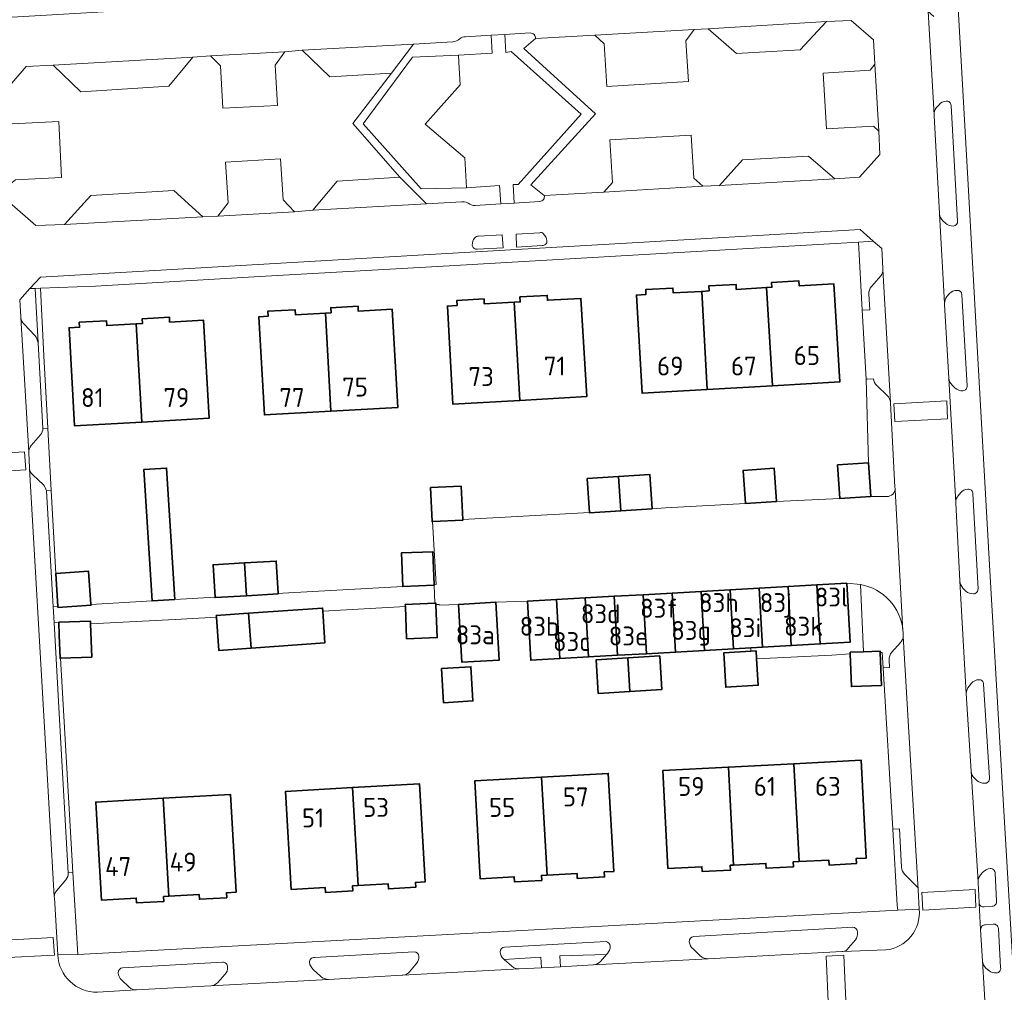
# Model space of a CAD drawing. Header units: metres. Extents: x 245598 to 248629, y 478632 to 481821.
# Tile 23 of 122: x 247076 to 247170, y 479353 to 479446. Entities that reach past the tile are written whole.
import ezdxf
from ezdxf.enums import TextEntityAlignment as Align

# ---------------------------------------------------------------- set-up
doc = ezdxf.new("R2010")
doc.units = ezdxf.units.M
for name, color, linetype, lineweight in [('B-XX-GR-GROENVOORZIENING-GV', 80, 'Continuous', 18), ('B-XX-IE-TERREINAFSCHEIDING_KUNSTMATIG_HEKWERK-G', 20, 'IE-TERREINAFSCHEIDING-KUNSTMATIG', 18), ('B-XX-IE-TERREINAFSCHEIDING_KUNSTMATIG_MUUR-G', 90, 'IE-TERREINAFSCHEIDING-KUNSTMATIG-DICHT', 18), ('B-XX-OG-BEBOUWING-GV', 7, 'Continuous', 35), ('B-XX-OG-BEBOUWING-T18', 10, 'Continuous', 18), ('B-XX-OG-TERREIN_ERF-GV', 7, 'Continuous', 18), ('B-XX-VH-VERHARDING_OPEN-GV', 252, 'Continuous', 18)]:
    doc.layers.add(name, color=color, linetype=linetype, lineweight=lineweight)
doc.styles.add('NLCS-ISO-M-T18', font='NLCS-ISO.ttf', dxfattribs={"height": 1.8})
doc.linetypes.add('IE-TERREINAFSCHEIDING-KUNSTMATIG', pattern='A,4,[82,NLCS.SHX,S=0.75,R=90,X=0,Y=0],4,-2', length=10)
doc.linetypes.add('IE-TERREINAFSCHEIDING-KUNSTMATIG-DICHT', pattern='A,8,-1,[82,NLCS.SHX,S=0.75,R=90,X=0,Y=0],-1', length=10)

msp = doc.modelspace()

# ---------------------------------------------------------------- linework, layer by layer
at = {"layer": 'B-XX-GR-GROENVOORZIENING-GV'}
msp.add_lwpolyline([(247125.17, 479444.158), (247124.063, 479443.23), (247130.881, 479437.008), (247124.745, 479430.233), (247126.014, 479429.223), (247131.684, 479429.561), (247132.499, 479430.45), (247132.26, 479434.518), (247139.976, 479434.97), (247140.243, 479430.868), (247141.111, 479430.111), (247142.686, 479430.186), (247144.862, 479432.615), (247151.148, 479432.984), (247153.661, 479430.82), (247156.022, 479430.963), (247157.959, 479433.128), (247157.845, 479435.365), (247157.352, 479435.823), (247152.868, 479435.579), (247152.55, 479440.874), (247157.034, 479441.147), (247157.461, 479441.73), (247157.326, 479444.048), (247155.218, 479445.896), (247152.873, 479445.773), (247150.353, 479443.075), (247144.295, 479442.732), (247141.602, 479445.095), (247140.277, 479445.028), (247139.474, 479443.944), (247139.726, 479440.075), (247131.968, 479439.611), (247131.715, 479443.668), (247130.829, 479444.5)], close=True, dxfattribs=at)
for points in [[(247119.416, 479428.284), (247121.865, 479428.433), (247121.747, 479430.165), (247118.591, 479429.972), (247114.291, 479429.85), (247108.766, 479436.039), (247113.453, 479442.404), (247117.844, 479442.574), (247121.041, 479442.784), (247120.95, 479444.471), (247118.488, 479444.328)], [(247124.669, 479444.693), (247122.241, 479444.554), (247122.348, 479442.848), (247122.869, 479442.917), (247129.513, 479436.983), (247123.527, 479430.278), (247123.048, 479430.261), (247123.145, 479428.506), (247125.597, 479428.653)], [(247117.3, 479443.844), (247113.566, 479443.622), (247111.466, 479440.862), (247107.786, 479436.082), (247112.263, 479430.957), (247114.793, 479428.426), (247118.174, 479428.625)], [(247126.014, 479429.223), (247124.745, 479430.233), (247130.881, 479437.008), (247124.063, 479443.23), (247125.17, 479444.158)], [(247075.123, 479428.574), (247077.631, 479426.361), (247080.347, 479426.471), (247082.846, 479429.239), (247090.764, 479429.708), (247093.502, 479427.189), (247094.953, 479427.256), (247095.916, 479428.52), (247095.678, 479432.412), (247100.919, 479432.722), (247101.147, 479428.826), (247102.229, 479427.678), (247103.996, 479427.836), (247106.307, 479430.606), (247112.263, 479430.957), (247107.786, 479436.082), (247111.466, 479440.862), (247105.604, 479440.513), (247102.978, 479443.059), (247101.312, 479442.911), (247100.411, 479441.644), (247100.614, 479437.801), (247095.411, 479437.529), (247095.189, 479441.56), (247094.246, 479442.522), (247092.554, 479442.395), (247090.286, 479439.641), (247081.898, 479439.1), (247079.274, 479441.616), (247076.698, 479441.49), (247074.541, 479439.011)], [(247163.577, 479437.871), (247163.309, 479437.565)], [(247165.347, 479426.789), (247164.725, 479437.804)], [(247075.368, 479436.033), (247079.8, 479436.266), (247080.079, 479430.938), (247075.678, 479430.72)], [(247163.1, 479436.909), (247163.106, 479436.812), (247163.628, 479427.525)], [(247163.628, 479427.525), (247163.63, 479427.487)], [(247163.954, 479426.82), (247164.204, 479426.586)], [(247119.655, 479424.116), (247122.102, 479424.237), (247122.015, 479425.487), (247119.751, 479425.367)], [(247125.572, 479425.674), (247123.32, 479425.558), (247123.378, 479424.309), (247125.82, 479424.458)], [(247157.305, 479424.868), (247155.918, 479424.789), (247156.272, 479418.311), (247156.979, 479418.353), (247156.895, 479419.846)], [(247158.234, 479422.319), (247158.141, 479424.18), (247157.305, 479424.868)], [(247157.15, 479420.57), (247158.029, 479421.599)], [(247077.829, 479415.215), (247077.542, 479420.384), (247077.05, 479420.367), (247076.105, 479419.311), (247076.197, 479417.673), (247076.2, 479417.62)], [(247164.581, 479419.89), (247164.33, 479419.603)], [(247166.251, 479411.131), (247165.758, 479419.78)], [(247164.109, 479418.857), (247164.518, 479411.854)], [(247076.507, 479416.992), (247077.525, 479415.915)], [(247157.346, 479411.792), (247156.73, 479411.755), (247156.653, 479411.75), (247156.87, 479403.776), (247157.076, 479400.593), (247158.433, 479400.587)], [(247158.639, 479410.207), (247157.656, 479411.135)], [(247164.847, 479411.154), (247165.124, 479410.91)], [(247158.964, 479409.501), (247158.964, 479409.506), (247158.963, 479409.516)], [(247159.382, 479401.482), (247158.964, 479409.501)], [(247078.639, 479401.136), (247079.084, 479401.165), (247078.765, 479407.078), (247078.293, 479407.071)], [(247078.054, 479406.45), (247077.182, 479405.433)], [(247076.96, 479404.696), (247077.013, 479403.351), (247077.021, 479403.21)], [(247077.321, 479402.647), (247078.337, 479401.69)], [(247165.637, 479400.959), (247165.387, 479400.664)], [(247167.287, 479391.811), (247166.799, 479400.854)], [(247165.167, 479400), (247165.17, 479399.945)], [(247165.17, 479399.945), (247165.567, 479392.575), (247165.569, 479392.535)], [(247156.097, 479392.214), (247156.4, 479385.817), (247157.97, 479385.876), (247157.975, 479385.735), (247158.173, 479385.742), (247158.267, 479384.272), (247158.866, 479384.318), (247158.828, 479385.047)], [(247165.849, 479391.857), (247166.133, 479391.574)], [(247160.177, 479387.311), (247160.171, 479387.407)], [(247159.091, 479385.777), (247159.904, 479386.678)], [(247166.661, 479382.82), (247166.432, 479382.546)], [(247168.367, 479373.802), (247167.821, 479382.719)], [(247166.175, 479381.828), (247166.645, 479374.447)], [(247166.945, 479373.778), (247167.215, 479373.539)], [(247160.018, 479365.331), (247159.824, 479368.97), (247159.19, 479368.941), (247159.578, 479361.697), (247159.654, 479361.217)], [(247079.383, 479362.398), (247079.707, 479356.988), (247081.617, 479357.003), (247081.154, 479364.815)], [(247081.154, 479364.815), (247080.71, 479364.781)], [(247167.745, 479364.834), (247167.53, 479364.574)], [(247080.465, 479364.12), (247079.607, 479363.101)], [(247161.348, 479363.61), (247160.33, 479364.607)], [(247169.056, 479362.081), (247168.919, 479364.742)], [(247159.654, 479361.217), (247161.688, 479361.327), (247161.607, 479363.151)], [(247167.291, 479363.85), (247167.392, 479361.959)], [(247167.876, 479361.535), (247168.65, 479361.598)], [(247155.369, 479359.615), (247140.239, 479358.707)], [(247167.537, 479359.368), (247167.729, 479356.409)], [(247168.74, 479359.9), (247167.991, 479359.841)], [(247169.439, 479355.769), (247169.221, 479359.481)], [(247131.884, 479358.239), (247122.236, 479357.719)], [(247154.969, 479357.641), (247155.622, 479358.405)], [(247140.165, 479357.542), (247140.875, 479356.852)], [(247113.622, 479357.246), (247104.132, 479356.732)], [(247122.151, 479356.572), (247122.185, 479356.542), (247125.673, 479356.749), (247125.744, 479355.745), (247127.552, 479355.843)], [(247127.552, 479355.843), (247127.481, 479356.893), (247131.939, 479357.001), (247132.018, 479357.091)], [(247141.608, 479356.595), (247154.329, 479357.286), (247154.421, 479357.289)], [(247095.391, 479356.266), (247085.876, 479355.736)], [(247104.012, 479355.59), (247104.75, 479354.906)], [(247113.181, 479355.347), (247113.827, 479356.114)], [(247168.035, 479355.696), (247168.317, 479355.474)], [(247085.763, 479354.589), (247086.517, 479353.885)], [(247094.936, 479354.352), (247095.617, 479355.1)], [(247105.469, 479354.631), (247112.493, 479355.023), (247112.561, 479355.027)], [(247087.162, 479353.647), (247087.215, 479353.65), (247094.274, 479354.019)]]:
    msp.add_lwpolyline(points, dxfattribs=at)
for points in [[(247125.17, 479444.158, 0.46315), (247124.669, 479444.693)], [(247117.992, 479444.154, -0.147564), (247117.3, 479443.844)], [(247118.488, 479444.328, 0.193752), (247117.992, 479444.154)], [(247164.258, 479438.217, 0.199692), (247163.577, 479437.871)], [(247164.725, 479437.804, 0.42027), (247164.258, 479438.217)], [(247163.309, 479437.565, 0.161186), (247163.1, 479436.909)], [(247118.174, 479428.625, -0.196444), (247118.922, 479428.4)], [(247125.597, 479428.653, 0.445699), (247126.014, 479429.223)], [(247118.922, 479428.4, 0.136767), (247119.416, 479428.284)], [(247163.63, 479427.487, 0.191145), (247163.954, 479426.82)], [(247164.929, 479426.315, 0.41208), (247165.347, 479426.789)], [(247164.204, 479426.586, 0.188871), (247164.929, 479426.315)], [(247119.396, 479425.211, 0.188544), (247119.16, 479424.51)], [(247119.751, 479425.367, 0.206316), (247119.396, 479425.211)], [(247125.901, 479425.608, 0.329054), (247125.572, 479425.674)], [(247125.82, 479424.458, 0.441295), (247126.267, 479424.913)], [(247126.267, 479424.913, 0.210026), (247125.901, 479425.608)], [(247119.16, 479424.51, 0.447329), (247119.655, 479424.116)], [(247158.029, 479421.599, 0.168656), (247158.242, 479422.184)], [(247158.242, 479422.184, 0.030851), (247158.234, 479422.319)], [(247156.895, 479419.846, -0.189117), (247157.15, 479420.57)], [(247165.282, 479420.204, 0.195366), (247164.581, 479419.89)], [(247165.758, 479419.78, 0.411416), (247165.282, 479420.204)], [(247164.33, 479419.603, 0.173673), (247164.103, 479418.968)], [(247164.103, 479418.968, 0.034503), (247164.109, 479418.857)], [(247076.2, 479417.62, 0.186764), (247076.507, 479416.992)], [(247077.525, 479415.915, -0.152772), (247077.829, 479415.215)], [(247157.656, 479411.135, -0.173052), (247157.346, 479411.792)], [(247164.518, 479411.854, 0.179128), (247164.847, 479411.154)], [(247165.124, 479410.91, 0.20165), (247165.854, 479410.645)], [(247165.854, 479410.645, 0.424825), (247166.251, 479411.131)], [(247158.963, 479409.516, 0.18942), (247158.639, 479410.207)], [(247078.293, 479407.071, -0.186667), (247078.054, 479406.45)], [(247077.182, 479405.433, 0.178006), (247076.954, 479404.805)], [(247076.954, 479404.805, 0.035106), (247076.96, 479404.696)], [(247077.021, 479403.21, 0.178705), (247077.321, 479402.647)], [(247078.337, 479401.69, -0.113585), (247078.639, 479401.136)], [(247159.396, 479401.232, 0.071339), (247159.382, 479401.482)], [(247158.433, 479400.587, 0.402731), (247159.396, 479401.232)], [(247165.387, 479400.664, 0.175428), (247165.167, 479400)], [(247166.328, 479401.286, 0.185542), (247165.637, 479400.959)], [(247166.799, 479400.854, 0.451099), (247166.328, 479401.286)], [(247160.148, 479387.819, 0.3353), (247156.097, 479392.214)], [(247165.569, 479392.535, 0.16002), (247165.849, 479391.857)], [(247166.133, 479391.574, 0.167825), (247166.857, 479391.326)], [(247166.857, 479391.326, 0.426915), (247167.287, 479391.811)], [(247159.904, 479386.678, 0.207612), (247160.177, 479387.311)], [(247160.171, 479387.407, 0.021239), (247160.148, 479387.819)], [(247158.828, 479385.047, -0.196783), (247159.091, 479385.777)], [(247167.356, 479383.154, 0.208125), (247166.661, 479382.82)], [(247167.821, 479382.719, 0.444198), (247167.356, 479383.154)], [(247166.432, 479382.546, 0.175355), (247166.175, 479381.828)], [(247166.645, 479374.447, 0.181409), (247166.945, 479373.778)], [(247167.215, 479373.539, 0.174476), (247167.887, 479373.295)], [(247167.887, 479373.295, 0.47701), (247168.367, 479373.802)], [(247160.33, 479364.607, -0.185537), (247160.018, 479365.331)], [(247168.446, 479365.185, 0.179692), (247167.745, 479364.834)], [(247168.919, 479364.742, 0.429966), (247168.446, 479365.185)], [(247080.71, 479364.781, -0.191416), (247080.465, 479364.12)], [(247167.53, 479364.574, 0.19187), (247167.287, 479363.916)], [(247167.287, 479363.916, 0.028391), (247167.291, 479363.85)], [(247079.607, 479363.101, 0.185935), (247079.377, 479362.511)], [(247161.607, 479363.151, 0.192358), (247161.348, 479363.61)], [(247079.377, 479362.511, 0.035769), (247079.383, 479362.398)], [(247168.65, 479361.598, 0.433632), (247169.056, 479362.081)], [(247167.392, 479361.959, 0.035567), (247167.396, 479361.894)], [(247167.396, 479361.894, 0.420419), (247167.876, 479361.535)], [(247155.826, 479359.14, 0.375482), (247155.369, 479359.615)], [(247167.991, 479359.841, 0.426336), (247167.537, 479359.368)], [(247169.221, 479359.481, 0.416047), (247168.74, 479359.9)], [(247132.282, 479357.798, 0.328212), (247131.884, 479358.239)], [(247140.239, 479358.707, 0.395857), (247139.811, 479358.215)], [(247155.622, 479358.405, 0.185474), (247155.826, 479359.14)], [(247122.236, 479357.719, 0.336122), (247121.802, 479357.258)], [(247132.018, 479357.091, 0.202395), (247132.282, 479357.798)], [(247139.811, 479358.215, 0.207632), (247140.165, 479357.542)], [(247154.421, 479357.289, 0.2393), (247154.969, 479357.641)], [(247104.132, 479356.732, 0.438482), (247103.675, 479356.256)], [(247114.068, 479356.823, 0.406091), (247113.622, 479357.246)], [(247113.827, 479356.114, 0.199333), (247114.068, 479356.823)], [(247121.802, 479357.258, 0.208058), (247122.151, 479356.572)], [(247140.875, 479356.852, 0.168603), (247141.608, 479356.595)], [(247167.729, 479356.409, 0.171434), (247168.035, 479355.696)], [(247085.876, 479355.736, 0.413588), (247085.454, 479355.272)], [(247095.864, 479355.817, 0.425052), (247095.391, 479356.266)], [(247095.617, 479355.1, 0.217646), (247095.864, 479355.817)], [(247103.675, 479356.256, 0.189353), (247104.012, 479355.59)], [(247168.317, 479355.474, 0.184023), (247169.052, 479355.252)], [(247169.052, 479355.252, 0.446887), (247169.439, 479355.769)], [(247085.454, 479355.272, 0.185693), (247085.763, 479354.589)], [(247104.75, 479354.906, 0.170485), (247105.469, 479354.631)], [(247112.561, 479355.027, 0.196067), (247113.181, 479355.347)], [(247086.517, 479353.885, 0.196326), (247087.162, 479353.647)], [(247094.274, 479354.019, 0.19794), (247094.936, 479354.352)]]:
    msp.add_lwpolyline(points, format="xyb", dxfattribs=at)
at = {"layer": 'B-XX-IE-TERREINAFSCHEIDING_KUNSTMATIG_HEKWERK-G'}
for points in [[(247078.765, 479407.078), (247078.393, 479413.983)], [(247079.084, 479401.165), (247078.765, 479407.078)], [(247079.51, 479393.257), (247079.084, 479401.165)]]:
    msp.add_lwpolyline(points, dxfattribs=at)
at = {"layer": 'B-XX-IE-TERREINAFSCHEIDING_KUNSTMATIG_MUUR-G'}
msp.add_lwpolyline([(247117.881, 479441.914), (247118.004, 479439.752), (247114.659, 479436.024), (247118.455, 479432.803), (247118.565, 479430.519)], dxfattribs=at)
at = {"layer": 'B-XX-OG-BEBOUWING-GV'}
for points in [[(247147.732, 479411.118), (247154.122, 479411.482), (247153.559, 479420.825), (247150.265, 479420.637), (247150.238, 479421.107), (247147.642, 479420.959), (247147.669, 479420.49), (247147.169, 479420.461)], [(247141.522, 479410.765), (247140.99, 479420.109), (247138.284, 479419.955), (247138.258, 479420.425), (247135.662, 479420.277), (247135.689, 479419.808), (247134.78, 479419.756), (247135.312, 479410.411)], [(247147.732, 479411.118), (247147.169, 479420.461), (247144.285, 479420.297), (247144.258, 479420.766), (247141.662, 479420.619), (247141.689, 479420.149), (247140.99, 479420.109), (247141.522, 479410.765)], [(247123.68, 479409.729), (247123.135, 479419.074), (247120.3, 479418.912), (247120.273, 479419.381), (247117.678, 479419.233), (247117.705, 479418.763), (247116.786, 479418.711), (247117.32, 479409.366)], [(247123.68, 479409.729), (247130.049, 479410.093), (247129.495, 479419.437), (247126.31, 479419.255), (247126.284, 479419.724), (247123.688, 479419.576), (247123.715, 479419.107), (247123.135, 479419.074)], [(247105.708, 479408.711), (247105.186, 479418.046), (247102.321, 479417.886), (247102.294, 479418.355), (247099.698, 479418.21), (247099.725, 479417.741), (247098.846, 479417.692), (247099.368, 479408.357)], [(247105.186, 479418.046), (247105.708, 479408.711), (247112.068, 479409.066), (247111.546, 479418.402), (247108.311, 479418.221), (247108.285, 479418.69), (247105.689, 479418.545), (247105.715, 479418.076)], [(247087.707, 479407.669), (247087.174, 479417.003), (247084.364, 479416.843), (247084.337, 479417.312), (247081.752, 479417.165), (247081.778, 479416.696), (247080.78, 479416.639), (247081.312, 479407.304)], [(247087.707, 479407.669), (247094.101, 479408.033), (247093.569, 479417.368), (247090.354, 479417.184), (247090.328, 479417.654), (247087.742, 479417.506), (247087.769, 479417.037), (247087.174, 479417.003)], [(247090.863, 479390.773), (247090.071, 479403.291), (247087.885, 479403.152), (247088.677, 479390.643)], [(247145.156, 479399.919), (247148.125, 479400.12), (247147.899, 479403.272), (247144.93, 479403.059)], [(247153.929, 479403.586), (247154.134, 479400.403), (247157.076, 479400.593), (247156.87, 479403.776)], [(247130.09, 479402.299), (247130.302, 479399.078), (247130.305, 479399.033), (247133.286, 479399.229), (247133.071, 479402.496)], [(247133.071, 479402.496), (247133.286, 479399.229), (247135.757, 479399.392), (247136.266, 479399.426), (247136.051, 479402.693)], [(247118.253, 479398.383), (247118.114, 479401.569), (247115.184, 479401.44), (247115.327, 479398.192), (247115.373, 479398.194), (247118.256, 479398.321)], [(247115.522, 479392.188), (247115.398, 479395.332), (247112.414, 479395.215), (247112.54, 479392.022), (247112.54, 479392.019), (247115.524, 479392.136)], [(247094.679, 479391.001), (247094.681, 479390.967), (247097.68, 479391.145), (247097.495, 479394.269), (247094.496, 479394.091)], [(247097.495, 479394.269), (247097.68, 479391.145), (247100.679, 479391.322), (247100.677, 479391.359), (247100.494, 479394.446)], [(247082.86, 479390.295), (247082.648, 479393.467), (247079.51, 479393.257), (247079.721, 479390.108), (247079.726, 479390.03), (247082.864, 479390.24)], [(247146.449, 479391.864), (247146.764, 479386.248), (247149.52, 479386.403), (247149.204, 479392.02)], [(247151.96, 479392.175), (247149.204, 479392.02), (247149.52, 479386.403), (247152.276, 479386.558)], [(247151.96, 479392.175), (247152.276, 479386.558), (247155.107, 479386.717), (247154.789, 479392.334)], [(247132.986, 479385.474), (247132.671, 479391.089), (247129.915, 479390.933), (247130.23, 479385.319)], [(247132.671, 479391.089), (247132.986, 479385.474), (247135.742, 479385.629), (247135.426, 479391.244)], [(247135.426, 479391.244), (247135.742, 479385.629), (247138.497, 479385.784), (247138.182, 479391.399)], [(247141.253, 479385.938), (247140.938, 479391.554), (247138.182, 479391.399), (247138.497, 479385.784)], [(247140.938, 479391.554), (247141.253, 479385.938), (247144.009, 479386.093), (247143.693, 479391.709)], [(247146.764, 479386.248), (247146.449, 479391.864), (247143.693, 479391.709), (247144.009, 479386.093), (247145.663, 479386.186)], [(247115.591, 479390.424), (247112.784, 479390.314), (247112.791, 479390.135), (247112.912, 479387.048), (247115.826, 479387.163), (247115.703, 479390.303), (247115.698, 479390.428)], [(247121.411, 479390.516), (247117.853, 479390.314), (247118.165, 479384.822), (247121.723, 479385.024)], [(247127.475, 479385.165), (247127.159, 479390.778), (247124.404, 479390.623), (247124.719, 479385.01)], [(247127.159, 479390.778), (247127.475, 479385.165), (247130.23, 479385.319), (247129.915, 479390.933)], [(247094.799, 479389.1), (247095.024, 479385.947), (247098.107, 479386.168), (247097.871, 479389.471), (247094.788, 479389.25)], [(247097.871, 479389.471), (247098.107, 479386.168), (247105.139, 479386.671), (247104.924, 479389.683), (247104.903, 479389.974)], [(247082.831, 479388.477), (247082.822, 479388.733), (247079.809, 479388.624), (247079.855, 479387.36), (247079.933, 479385.197), (247079.979, 479385.199), (247082.946, 479385.307)], [(247134.163, 479382.035), (247137.19, 479382.221), (247136.994, 479385.41), (247133.967, 479385.224)], [(247146.173, 479385.9), (247145.679, 479385.87), (247143.082, 479385.71), (247143.283, 479382.441), (247146.374, 479382.632), (247146.22, 479385.13)], [(247155.113, 479385.769), (247155.119, 479385.602), (247155.236, 479382.499), (247158.092, 479382.606), (247157.975, 479385.735), (247157.97, 479385.876), (247156.4, 479385.817)], [(247133.967, 479385.224), (247130.94, 479385.038), (247131.135, 479381.849), (247134.163, 479382.035)], [(247116.237, 479384.22), (247116.426, 479380.967), (247119.219, 479381.129), (247119.031, 479384.382)], [(247149.766, 479375.159), (247143.53, 479374.833), (247144.016, 479365.516), (247147.097, 479365.677), (247147.122, 479365.207), (247149.718, 479365.343), (247149.693, 479365.812), (247150.253, 479365.841)], [(247150.253, 479365.841), (247153.089, 479365.99), (247153.113, 479365.52), (247155.71, 479365.656), (247155.685, 479366.125), (247156.654, 479366.176), (247156.167, 479375.493), (247149.766, 479375.159)], [(247125.75, 479373.88), (247126.269, 479364.554), (247129.124, 479364.713), (247129.15, 479364.243), (247131.746, 479364.388), (247131.72, 479364.857), (247132.619, 479364.907), (247132.1, 479374.233)], [(247144.016, 479365.516), (247143.53, 479374.833), (247137.293, 479374.507), (247137.78, 479365.19), (247141.015, 479365.359), (247141.04, 479364.89), (247143.736, 479365.03), (247143.712, 479365.5)], [(247108.284, 479363.559), (247111.155, 479363.72), (247111.181, 479363.251), (247113.777, 479363.397), (247113.75, 479363.866), (247114.659, 479363.917), (247114.135, 479373.242), (247107.761, 479372.885)], [(247126.269, 479364.554), (247125.75, 479373.88), (247119.39, 479373.526), (247119.909, 479364.2), (247123.144, 479364.38), (247123.17, 479363.911), (247125.766, 479364.055), (247125.74, 479364.524)], [(247108.284, 479363.559), (247107.761, 479372.885), (247101.386, 479372.527), (247101.909, 479363.201), (247105.154, 479363.383), (247105.18, 479362.914), (247107.776, 479363.06), (247107.75, 479363.529)], [(247089.732, 479371.877), (247083.327, 479371.512), (247083.865, 479362.188), (247087.18, 479362.379), (247087.207, 479361.91), (247089.803, 479362.06), (247089.776, 479362.529), (247090.263, 479362.557)], [(247089.732, 479371.877), (247090.263, 479362.557), (247093.16, 479362.725), (247093.187, 479362.256), (247095.783, 479362.406), (247095.756, 479362.875), (247096.674, 479362.928), (247096.136, 479372.242)]]:
    msp.add_lwpolyline(points, close=True, dxfattribs=at)
at = {"layer": 'B-XX-OG-TERREIN_ERF-GV'}
msp.add_lwpolyline([(247165.072, 479452.712), (247166.276, 479431.379), (247167.339, 479412.609), (247168.406, 479393.507), (247169.664, 479372.302), (247170.964, 479350.262)], dxfattribs=at)
for points in [[(247130.302, 479399.078), (247130.09, 479402.299), (247133.071, 479402.496), (247136.051, 479402.693), (247136.266, 479399.426), (247137.553, 479399.496), (247145.156, 479399.919), (247144.93, 479403.059), (247147.899, 479403.272), (247148.125, 479400.12), (247154.134, 479400.403), (247153.929, 479403.586), (247156.87, 479403.776), (247156.653, 479411.75), (247156.272, 479418.311), (247155.918, 479424.789), (247137.156, 479423.715), (247116.968, 479422.546), (247099.49, 479421.544), (247083.293, 479420.585), (247078.049, 479420.402), (247078.393, 479413.983), (247078.765, 479407.078), (247079.084, 479401.165), (247079.51, 479393.257), (247082.648, 479393.467), (247082.86, 479390.295), (247088.677, 479390.643), (247087.885, 479403.152), (247090.071, 479403.291), (247090.863, 479390.773), (247094.679, 479391.001), (247094.496, 479394.091), (247097.495, 479394.269), (247100.494, 479394.446), (247100.677, 479391.359), (247101.125, 479391.386), (247112.54, 479392.022), (247112.414, 479395.215), (247115.398, 479395.332), (247115.522, 479392.188), (247115.715, 479392.199), (247115.373, 479398.194), (247115.327, 479398.192), (247115.184, 479401.44), (247118.114, 479401.569), (247118.253, 479398.383)], [(247147.169, 479420.461), (247147.669, 479420.49), (247147.642, 479420.959), (247150.238, 479421.107), (247150.265, 479420.637), (247153.559, 479420.825), (247154.122, 479411.482), (247147.732, 479411.118), (247141.522, 479410.765), (247135.312, 479410.411), (247134.78, 479419.756), (247135.689, 479419.808), (247135.662, 479420.277), (247138.258, 479420.425), (247138.284, 479419.955), (247140.99, 479420.109), (247141.689, 479420.149), (247141.662, 479420.619), (247144.258, 479420.766), (247144.285, 479420.297)], [(247123.135, 479419.074), (247123.715, 479419.107), (247123.688, 479419.576), (247126.284, 479419.724), (247126.31, 479419.255), (247129.495, 479419.437), (247130.049, 479410.093), (247123.68, 479409.729), (247117.32, 479409.366), (247116.786, 479418.711), (247117.705, 479418.763), (247117.678, 479419.233), (247120.273, 479419.381), (247120.3, 479418.912)], [(247105.186, 479418.046), (247105.715, 479418.076), (247105.689, 479418.545), (247108.285, 479418.69), (247108.311, 479418.221), (247111.546, 479418.402), (247112.068, 479409.066), (247105.708, 479408.711), (247099.368, 479408.357), (247098.846, 479417.692), (247099.725, 479417.741), (247099.698, 479418.21), (247102.294, 479418.355), (247102.321, 479417.886)], [(247087.174, 479417.003), (247087.769, 479417.037), (247087.742, 479417.506), (247090.328, 479417.654), (247090.354, 479417.184), (247093.569, 479417.368), (247094.101, 479408.033), (247087.707, 479407.669), (247081.312, 479407.304), (247080.78, 479416.639), (247081.778, 479416.696), (247081.752, 479417.165), (247084.337, 479417.312), (247084.364, 479416.843)], [(247094.799, 479389.1), (247090.892, 479388.875), (247082.831, 479388.477), (247082.946, 479385.307), (247079.979, 479385.199), (247081.154, 479364.815), (247081.617, 479357.003), (247113.924, 479358.739), (247159.654, 479361.217), (247159.578, 479361.697), (247159.19, 479368.941), (247158.267, 479384.272), (247158.173, 479385.742), (247157.975, 479385.735), (247158.092, 479382.606), (247155.236, 479382.499), (247155.119, 479385.602), (247153.375, 479385.493), (247146.22, 479385.13), (247146.374, 479382.632), (247143.283, 479382.441), (247143.082, 479385.71), (247145.679, 479385.87), (247145.663, 479386.186), (247144.009, 479386.093), (247141.253, 479385.938), (247138.497, 479385.784), (247135.742, 479385.629), (247132.986, 479385.474), (247130.23, 479385.319), (247127.475, 479385.165), (247124.719, 479385.01), (247124.404, 479390.623), (247121.411, 479390.516), (247121.723, 479385.024), (247118.165, 479384.822), (247117.853, 479390.314), (247116.002, 479390.233), (247116, 479390.32), (247115.703, 479390.303), (247115.826, 479387.163), (247112.912, 479387.048), (247112.791, 479390.135), (247104.924, 479389.683), (247105.139, 479386.671), (247098.107, 479386.168), (247095.024, 479385.947)], [(247131.135, 479381.849), (247130.94, 479385.038), (247133.967, 479385.224), (247136.994, 479385.41), (247137.19, 479382.221), (247134.163, 479382.035)], [(247116.237, 479384.22), (247119.031, 479384.382), (247119.219, 479381.129), (247116.426, 479380.967)], [(247144.016, 479365.516), (247143.712, 479365.5), (247143.736, 479365.03), (247141.04, 479364.89), (247141.015, 479365.359), (247137.78, 479365.19), (247137.293, 479374.507), (247143.53, 479374.833), (247149.766, 479375.159), (247156.167, 479375.493), (247156.654, 479366.176), (247155.685, 479366.125), (247155.71, 479365.656), (247153.113, 479365.52), (247153.089, 479365.99), (247150.253, 479365.841), (247149.693, 479365.812), (247149.718, 479365.343), (247147.122, 479365.207), (247147.097, 479365.677)], [(247126.269, 479364.554), (247125.74, 479364.524), (247125.766, 479364.055), (247123.17, 479363.911), (247123.144, 479364.38), (247119.909, 479364.2), (247119.39, 479373.526), (247125.75, 479373.88), (247132.1, 479374.233), (247132.619, 479364.907), (247131.72, 479364.857), (247131.746, 479364.388), (247129.15, 479364.243), (247129.124, 479364.713)], [(247108.284, 479363.559), (247107.75, 479363.529), (247107.776, 479363.06), (247105.18, 479362.914), (247105.154, 479363.383), (247101.909, 479363.201), (247101.386, 479372.527), (247107.761, 479372.885), (247114.135, 479373.242), (247114.659, 479363.917), (247113.75, 479363.866), (247113.777, 479363.397), (247111.181, 479363.251), (247111.155, 479363.72)], [(247090.263, 479362.557), (247089.776, 479362.529), (247089.803, 479362.06), (247087.207, 479361.91), (247087.18, 479362.379), (247083.865, 479362.188), (247083.327, 479371.512), (247089.732, 479371.877), (247096.136, 479372.242), (247096.674, 479362.928), (247095.756, 479362.875), (247095.783, 479362.406), (247093.187, 479362.256), (247093.16, 479362.725)]]:
    msp.add_lwpolyline(points, close=True, dxfattribs=at)
at = {"layer": 'B-XX-VH-VERHARDING_OPEN-GV'}
for points in [[(247170.964, 479350.262), (247169.664, 479372.302), (247168.406, 479393.507), (247167.339, 479412.609), (247166.276, 479431.379), (247165.072, 479452.712)], [(247164.103, 479418.968), (247163.63, 479427.487), (247163.628, 479427.525), (247163.106, 479436.812), (247163.1, 479436.909), (247162.541, 479446.744), (247161.077, 479448.015), (247157.629, 479451.004), (247138.787, 479449.915), (247127.654, 479449.268), (247073.7, 479446.09), (247070.23, 479442.231), (247069.024, 479440.844), (247069.528, 479431.583), (247069.533, 479431.488), (247070.094, 479421.789), (247070.099, 479421.703), (247070.573, 479413.753)], [(247163.081, 479446.268), (247162.541, 479446.744), (247163.1, 479436.909)], [(247125.17, 479444.158), (247130.829, 479444.5), (247140.277, 479445.028), (247141.602, 479445.095), (247152.873, 479445.773), (247155.218, 479445.896), (247157.326, 479444.048), (247157.461, 479441.73), (247157.845, 479435.365), (247157.959, 479433.128), (247156.022, 479430.963), (247153.661, 479430.82), (247142.686, 479430.186), (247141.111, 479430.111), (247131.684, 479429.561), (247126.014, 479429.223)], [(247118.488, 479444.328), (247120.95, 479444.471), (247122.241, 479444.554), (247124.669, 479444.693)], [(247118.174, 479428.625), (247114.793, 479428.426), (247103.996, 479427.836), (247102.229, 479427.678), (247094.953, 479427.256), (247093.502, 479427.189), (247080.347, 479426.471), (247077.631, 479426.361), (247075.123, 479428.574), (247075.037, 479430.201), (247074.715, 479436.444), (247074.541, 479439.011), (247076.698, 479441.49), (247079.274, 479441.616), (247092.554, 479442.395), (247094.246, 479442.522), (247101.312, 479442.911), (247102.978, 479443.059), (247113.566, 479443.622), (247117.3, 479443.844)], [(247163.309, 479437.565), (247163.577, 479437.871)], [(247164.725, 479437.804), (247165.347, 479426.789)], [(247125.597, 479428.653), (247123.145, 479428.506), (247121.865, 479428.433), (247119.416, 479428.284)], [(247163.63, 479427.487), (247164.103, 479418.968)], [(247164.204, 479426.586), (247163.954, 479426.82)], [(247076.954, 479404.805), (247076.2, 479417.62), (247076.197, 479417.673), (247076.105, 479419.311), (247077.05, 479420.367), (247078.058, 479421.458), (247116.19, 479423.675), (247135.494, 479424.803), (247156.066, 479425.987), (247157.305, 479424.868), (247158.141, 479424.18), (247158.234, 479422.319)], [(247119.751, 479425.367), (247122.015, 479425.487), (247122.102, 479424.237), (247119.655, 479424.116)], [(247125.82, 479424.458), (247123.378, 479424.309), (247123.32, 479425.558), (247125.572, 479425.674)], [(247158.242, 479422.184), (247158.963, 479409.516)], [(247158.963, 479409.516), (247158.242, 479422.184)], [(247158.029, 479421.599), (247157.15, 479420.57)], [(247156.895, 479419.846), (247156.979, 479418.353), (247156.272, 479418.311), (247156.653, 479411.75), (247156.73, 479411.755), (247157.346, 479411.792)], [(247164.33, 479419.603), (247164.581, 479419.89)], [(247165.758, 479419.78), (247166.251, 479411.131)], [(247167.287, 479363.916), (247166.645, 479374.447), (247166.175, 479381.828), (247165.569, 479392.535), (247165.567, 479392.575), (247165.17, 479399.945), (247165.167, 479400), (247164.518, 479411.854), (247164.109, 479418.857)], [(247076.2, 479417.62), (247076.954, 479404.805)], [(247077.525, 479415.915), (247076.507, 479416.992)], [(247078.293, 479407.071), (247077.829, 479415.215)], [(247164.518, 479411.854), (247165.167, 479400)], [(247157.656, 479411.135), (247158.639, 479410.207)], [(247165.124, 479410.91), (247164.847, 479411.154)], [(247158.963, 479409.516), (247158.964, 479409.506), (247158.964, 479409.501)], [(247158.964, 479409.501), (247159.382, 479401.482)], [(247077.182, 479405.433), (247078.054, 479406.45)], [(247079.377, 479362.511), (247078.549, 479376.986), (247077.021, 479403.21), (247077.013, 479403.351), (247076.96, 479404.696)], [(247077.021, 479403.21), (247078.549, 479376.986), (247079.377, 479362.511)], [(247078.337, 479401.69), (247077.321, 479402.647)], [(247080.71, 479364.781), (247079.918, 479378.792), (247079.356, 479388.605), (247079.272, 479390.081), (247078.639, 479401.136)], [(247158.433, 479400.587), (247157.076, 479400.593), (247154.134, 479400.403), (247148.125, 479400.12), (247145.156, 479399.919), (247137.553, 479399.496), (247136.266, 479399.426)], [(247159.396, 479401.232), (247160.148, 479387.819)], [(247160.148, 479387.819), (247159.396, 479401.232)], [(247165.387, 479400.664), (247165.637, 479400.959)], [(247166.799, 479400.854), (247167.287, 479391.811)], [(247136.266, 479399.426), (247135.757, 479399.392), (247133.286, 479399.229), (247130.305, 479399.033), (247130.302, 479399.078), (247118.253, 479398.383), (247118.256, 479398.321), (247115.373, 479398.194), (247115.715, 479392.199), (247115.522, 479392.188), (247115.524, 479392.136), (247115.591, 479390.424), (247115.698, 479390.428), (247115.703, 479390.303), (247116, 479390.32), (247116.002, 479390.233), (247117.853, 479390.314), (247121.411, 479390.516), (247124.404, 479390.623), (247127.159, 479390.778), (247129.915, 479390.933), (247132.671, 479391.089), (247135.426, 479391.244), (247138.182, 479391.399), (247140.938, 479391.554), (247143.693, 479391.709), (247146.449, 479391.864), (247149.204, 479392.02), (247151.96, 479392.175), (247154.789, 479392.334), (247156.097, 479392.214)], [(247165.569, 479392.535), (247166.175, 479381.828)], [(247166.133, 479391.574), (247165.849, 479391.857)], [(247160.171, 479387.407), (247160.177, 479387.311), (247161.607, 479363.151), (247161.688, 479361.327)], [(247161.607, 479363.151), (247160.177, 479387.311)], [(247159.904, 479386.678), (247159.091, 479385.777)], [(247158.828, 479385.047), (247158.866, 479384.318), (247158.267, 479384.272), (247159.19, 479368.941), (247159.824, 479368.97), (247160.018, 479365.331)], [(247166.432, 479382.546), (247166.661, 479382.82)], [(247167.821, 479382.719), (247168.367, 479373.802)], [(247166.645, 479374.447), (247167.287, 479363.916)], [(247167.215, 479373.539), (247166.945, 479373.778)], [(247167.53, 479364.574), (247167.745, 479364.834)], [(247079.607, 479363.101), (247080.465, 479364.12)], [(247160.33, 479364.607), (247161.348, 479363.61)], [(247168.919, 479364.742), (247169.056, 479362.081)], [(247167.392, 479361.959), (247167.291, 479363.85)], [(247079.707, 479356.988), (247079.383, 479362.398)], [(247161.688, 479361.327), (247159.654, 479361.217), (247113.924, 479358.739), (247081.617, 479357.003), (247079.707, 479356.988)], [(247168.76, 479339.044), (247168.732, 479339.518), (247168.204, 479348.409), (247167.729, 479356.409), (247167.537, 479359.368), (247167.396, 479361.894)], [(247167.396, 479361.894), (247167.537, 479359.368)], [(247168.65, 479361.598), (247167.876, 479361.535)], [(247140.239, 479358.707), (247155.369, 479359.615)], [(247167.991, 479359.841), (247168.74, 479359.9)], [(247169.221, 479359.481), (247169.439, 479355.769)], [(247122.236, 479357.719), (247131.884, 479358.239)], [(247155.622, 479358.405), (247154.969, 479357.641)], [(247158.509, 479357.436), (247154.421, 479357.289), (247154.329, 479357.286), (247141.608, 479356.595), (247130.697, 479356.014), (247130.66, 479356.012), (247127.552, 479355.843), (247125.744, 479355.745), (247123.623, 479355.63), (247112.561, 479355.027), (247112.493, 479355.023), (247105.469, 479354.631), (247094.274, 479354.019), (247087.215, 479353.65), (247087.162, 479353.647), (247083.499, 479353.42)], [(247140.875, 479356.852), (247140.165, 479357.542)], [(247154.421, 479357.289), (247158.509, 479357.436)], [(247104.132, 479356.732), (247113.622, 479357.246)], [(247122.926, 479355.902), (247122.185, 479356.542), (247122.151, 479356.572)], [(247123.623, 479355.63), (247125.744, 479355.745), (247125.673, 479356.749), (247122.185, 479356.542), (247122.926, 479355.902)], [(247131.349, 479356.329), (247131.939, 479357.001), (247127.481, 479356.893), (247127.552, 479355.843), (247130.66, 479356.012)], [(247130.697, 479356.014), (247141.608, 479356.595)], [(247132.018, 479357.091), (247131.939, 479357.001), (247131.349, 479356.329)], [(247167.729, 479356.409), (247168.204, 479348.409), (247168.732, 479339.518), (247169.57, 479339.61), (247169.782, 479334.645)], [(247085.876, 479355.736), (247095.391, 479356.266)], [(247104.75, 479354.906), (247104.012, 479355.59)], [(247112.561, 479355.027), (247123.623, 479355.63)], [(247113.827, 479356.114), (247113.181, 479355.347)], [(247130.66, 479356.012), (247130.697, 479356.014)], [(247168.317, 479355.474), (247168.035, 479355.696)], [(247086.517, 479353.885), (247085.763, 479354.589)], [(247094.274, 479354.019), (247105.469, 479354.631)], [(247095.617, 479355.1), (247094.936, 479354.352)], [(247083.499, 479353.42), (247087.162, 479353.647)]]:
    msp.add_lwpolyline(points, dxfattribs=at)
for points in [[(247152.873, 479445.773), (247141.602, 479445.095), (247144.295, 479442.732), (247150.353, 479443.075)], [(247118.565, 479430.519), (247118.591, 479429.972), (247121.747, 479430.165), (247121.865, 479428.433), (247123.145, 479428.506), (247123.048, 479430.261), (247123.527, 479430.278), (247129.513, 479436.983), (247122.869, 479442.917), (247122.348, 479442.848), (247122.241, 479444.554), (247120.95, 479444.471), (247121.041, 479442.784), (247117.844, 479442.574), (247117.881, 479441.914), (247118.004, 479439.752), (247114.659, 479436.024), (247118.455, 479432.803)], [(247140.277, 479445.028), (247130.829, 479444.5), (247131.715, 479443.668), (247131.968, 479439.611), (247139.726, 479440.075), (247139.474, 479443.944)], [(247111.466, 479440.862), (247113.566, 479443.622), (247102.978, 479443.059), (247105.604, 479440.513)], [(247094.246, 479442.522), (247095.189, 479441.56), (247095.411, 479437.529), (247100.614, 479437.801), (247100.411, 479441.644), (247101.312, 479442.911)], [(247117.844, 479442.574), (247113.453, 479442.404), (247108.766, 479436.039), (247114.291, 479429.85), (247118.591, 479429.972), (247118.565, 479430.519), (247118.455, 479432.803), (247114.659, 479436.024), (247118.004, 479439.752), (247117.881, 479441.914)], [(247079.274, 479441.616), (247081.898, 479439.1), (247090.286, 479439.641), (247092.554, 479442.395)], [(247157.845, 479435.365), (247157.461, 479441.73), (247157.034, 479441.147), (247152.55, 479440.874), (247152.868, 479435.579), (247157.352, 479435.823)], [(247075.037, 479430.201), (247075.678, 479430.72), (247080.079, 479430.938), (247079.8, 479436.266), (247075.368, 479436.033), (247074.715, 479436.444)], [(247131.684, 479429.561), (247141.111, 479430.111), (247140.243, 479430.868), (247139.976, 479434.97), (247132.26, 479434.518), (247132.499, 479430.45)], [(247094.953, 479427.256), (247102.229, 479427.678), (247101.147, 479428.826), (247100.919, 479432.722), (247095.678, 479432.412), (247095.916, 479428.52)], [(247142.686, 479430.186), (247153.661, 479430.82), (247151.148, 479432.984), (247144.862, 479432.615)], [(247114.793, 479428.426), (247112.263, 479430.957), (247106.307, 479430.606), (247103.996, 479427.836)], [(247080.347, 479426.471), (247093.502, 479427.189), (247090.764, 479429.708), (247082.846, 479429.239)], [(247157.305, 479424.868), (247156.066, 479425.987), (247135.494, 479424.803), (247116.19, 479423.675), (247078.058, 479421.458), (247077.05, 479420.367), (247077.542, 479420.384), (247078.049, 479420.402), (247083.293, 479420.585), (247099.49, 479421.544), (247116.968, 479422.546), (247137.156, 479423.715), (247155.918, 479424.789)], [(247077.542, 479420.384), (247077.829, 479415.215), (247078.293, 479407.071), (247078.765, 479407.078), (247078.393, 479413.983), (247078.049, 479420.402)], [(247159.268, 479409.407), (247164.307, 479409.679), (247164.393, 479407.984), (247159.37, 479407.71)], [(247159.268, 479409.407), (247159.37, 479407.71), (247164.393, 479407.984), (247164.307, 479409.679)], [(247071.558, 479404.54), (247076.554, 479404.828), (247076.654, 479403.129), (247071.657, 479402.818)], [(247071.558, 479404.54), (247071.657, 479402.818), (247076.654, 479403.129), (247076.554, 479404.828)], [(247079.721, 479390.108), (247079.51, 479393.257), (247079.084, 479401.165), (247078.639, 479401.136), (247079.272, 479390.081)], [(247100.677, 479391.359), (247100.679, 479391.322), (247097.68, 479391.145), (247094.681, 479390.967), (247094.679, 479391.001), (247090.863, 479390.773), (247088.677, 479390.643), (247082.86, 479390.295), (247082.864, 479390.24), (247079.726, 479390.03), (247079.721, 479390.108), (247079.272, 479390.081), (247079.356, 479388.605), (247079.809, 479388.624), (247082.822, 479388.733), (247082.831, 479388.477), (247090.892, 479388.875), (247094.799, 479389.1), (247094.788, 479389.25), (247097.871, 479389.471), (247104.903, 479389.974), (247104.924, 479389.683), (247112.791, 479390.135), (247112.784, 479390.314), (247115.591, 479390.424), (247115.524, 479392.136), (247112.54, 479392.019), (247112.54, 479392.022), (247101.125, 479391.386)], [(247156.097, 479392.214), (247154.789, 479392.334), (247155.107, 479386.717), (247152.276, 479386.558), (247149.52, 479386.403), (247146.764, 479386.248), (247145.663, 479386.186), (247145.679, 479385.87), (247146.173, 479385.9), (247146.22, 479385.13), (247153.375, 479385.493), (247155.119, 479385.602), (247155.113, 479385.769), (247156.4, 479385.817)], [(247080.71, 479364.781), (247081.154, 479364.815), (247079.979, 479385.199), (247079.933, 479385.197), (247079.855, 479387.36), (247079.809, 479388.624), (247079.356, 479388.605), (247079.918, 479378.792)], [(247161.946, 479362.915), (247167.008, 479363.205), (247167.093, 479361.506), (247162.027, 479361.209)], [(247161.946, 479362.915), (247162.027, 479361.209), (247167.093, 479361.506), (247167.008, 479363.205)], [(247079.278, 479358.625), (247079.382, 479356.938), (247074.357, 479356.675), (247074.235, 479358.339)], [(247079.278, 479358.625), (247074.235, 479358.339), (247074.357, 479356.675), (247079.382, 479356.938)], [(247154.516, 479356.944), (247154.741, 479351.909), (247153.054, 479351.842), (247152.838, 479356.858)], [(247154.516, 479356.944), (247152.838, 479356.858), (247153.054, 479351.842), (247154.741, 479351.909)]]:
    msp.add_lwpolyline(points, close=True, dxfattribs=at)
for points in [[(247124.669, 479444.693, -0.46315), (247125.17, 479444.158)], [(247117.3, 479443.844, 0.147564), (247117.992, 479444.154)], [(247117.992, 479444.154, -0.193752), (247118.488, 479444.328)], [(247163.577, 479437.871, -0.199692), (247164.258, 479438.217)], [(247164.258, 479438.217, -0.42027), (247164.725, 479437.804)], [(247163.1, 479436.909, -0.161186), (247163.309, 479437.565)], [(247118.922, 479428.4, 0.196444), (247118.174, 479428.625)], [(247126.014, 479429.223, -0.445699), (247125.597, 479428.653)], [(247119.416, 479428.284, -0.136767), (247118.922, 479428.4)], [(247163.954, 479426.82, -0.191145), (247163.63, 479427.487)], [(247165.347, 479426.789, -0.41208), (247164.929, 479426.315)], [(247164.929, 479426.315, -0.188871), (247164.204, 479426.586)], [(247119.16, 479424.51, -0.188544), (247119.396, 479425.211)], [(247119.396, 479425.211, -0.206316), (247119.751, 479425.367)], [(247125.572, 479425.674, -0.329054), (247125.901, 479425.608)], [(247126.267, 479424.913, -0.441295), (247125.82, 479424.458)], [(247125.901, 479425.608, -0.210026), (247126.267, 479424.913)], [(247119.655, 479424.116, -0.447329), (247119.16, 479424.51)], [(247158.242, 479422.184, -0.168656), (247158.029, 479421.599)], [(247158.234, 479422.319, -0.030851), (247158.242, 479422.184)], [(247157.15, 479420.57, 0.189117), (247156.895, 479419.846)], [(247164.581, 479419.89, -0.195366), (247165.282, 479420.204)], [(247165.282, 479420.204, -0.411416), (247165.758, 479419.78)], [(247164.103, 479418.968, -0.173673), (247164.33, 479419.603)], [(247164.109, 479418.857, -0.034503), (247164.103, 479418.968)], [(247076.507, 479416.992, -0.186764), (247076.2, 479417.62)], [(247077.829, 479415.215, 0.152772), (247077.525, 479415.915)], [(247157.346, 479411.792, 0.173052), (247157.656, 479411.135)], [(247164.847, 479411.154, -0.179128), (247164.518, 479411.854)], [(247165.854, 479410.645, -0.20165), (247165.124, 479410.91)], [(247166.251, 479411.131, -0.424825), (247165.854, 479410.645)], [(247158.639, 479410.207, -0.18942), (247158.963, 479409.516)], [(247078.054, 479406.45, 0.186667), (247078.293, 479407.071)], [(247076.954, 479404.805, -0.178006), (247077.182, 479405.433)], [(247076.96, 479404.696, -0.035106), (247076.954, 479404.805)], [(247077.321, 479402.647, -0.178705), (247077.021, 479403.21)], [(247078.639, 479401.136, 0.113585), (247078.337, 479401.69)], [(247159.382, 479401.482, -0.071339), (247159.396, 479401.232)], [(247159.396, 479401.232, -0.402731), (247158.433, 479400.587)], [(247165.167, 479400, -0.175428), (247165.387, 479400.664)], [(247165.637, 479400.959, -0.185542), (247166.328, 479401.286)], [(247166.328, 479401.286, -0.451099), (247166.799, 479400.854)], [(247156.097, 479392.214, -0.3353), (247160.148, 479387.819)], [(247165.849, 479391.857, -0.16002), (247165.569, 479392.535)], [(247166.857, 479391.326, -0.167825), (247166.133, 479391.574)], [(247167.287, 479391.811, -0.426915), (247166.857, 479391.326)], [(247160.177, 479387.311, -0.207612), (247159.904, 479386.678)], [(247160.148, 479387.819, -0.021239), (247160.171, 479387.407)], [(247159.091, 479385.777, 0.196783), (247158.828, 479385.047)], [(247166.661, 479382.82, -0.208125), (247167.356, 479383.154)], [(247167.356, 479383.154, -0.444198), (247167.821, 479382.719)], [(247166.175, 479381.828, -0.175355), (247166.432, 479382.546)], [(247166.945, 479373.778, -0.181409), (247166.645, 479374.447)], [(247167.887, 479373.295, -0.174476), (247167.215, 479373.539)], [(247168.367, 479373.802, -0.47701), (247167.887, 479373.295)], [(247160.018, 479365.331, 0.185537), (247160.33, 479364.607)], [(247167.745, 479364.834, -0.179692), (247168.446, 479365.185)], [(247168.446, 479365.185, -0.429966), (247168.919, 479364.742)], [(247080.465, 479364.12, 0.191416), (247080.71, 479364.781)], [(247167.287, 479363.916, -0.19187), (247167.53, 479364.574)], [(247167.291, 479363.85, -0.028391), (247167.287, 479363.916)], [(247079.377, 479362.511, -0.185935), (247079.607, 479363.101)], [(247161.348, 479363.61, -0.192358), (247161.607, 479363.151)], [(247079.383, 479362.398, -0.035769), (247079.377, 479362.511)], [(247169.056, 479362.081, -0.433632), (247168.65, 479361.598)], [(247161.688, 479361.327, -0.412087), (247158.509, 479357.436)], [(247158.509, 479357.436, 0.412087), (247161.688, 479361.327)], [(247167.396, 479361.894, -0.035567), (247167.392, 479361.959)], [(247167.876, 479361.535, -0.420419), (247167.396, 479361.894)], [(247155.369, 479359.615, -0.375482), (247155.826, 479359.14)], [(247167.537, 479359.368, -0.426336), (247167.991, 479359.841)], [(247168.74, 479359.9, -0.416047), (247169.221, 479359.481)], [(247131.884, 479358.239, -0.328212), (247132.282, 479357.798)], [(247139.811, 479358.215, -0.395857), (247140.239, 479358.707)], [(247155.826, 479359.14, -0.185474), (247155.622, 479358.405)], [(247121.802, 479357.258, -0.336122), (247122.236, 479357.719)], [(247132.282, 479357.798, -0.202395), (247132.018, 479357.091)], [(247140.165, 479357.542, -0.207632), (247139.811, 479358.215)], [(247154.969, 479357.641, -0.2393), (247154.421, 479357.289)], [(247083.499, 479353.42, -0.409224), (247079.707, 479356.988)], [(247079.707, 479356.988, 0.409224), (247083.499, 479353.42)], [(247103.675, 479356.256, -0.438482), (247104.132, 479356.732)], [(247113.622, 479357.246, -0.406091), (247114.068, 479356.823)], [(247114.068, 479356.823, -0.199333), (247113.827, 479356.114)], [(247122.151, 479356.572, -0.208058), (247121.802, 479357.258)], [(247141.608, 479356.595, -0.168603), (247140.875, 479356.852)], [(247168.035, 479355.696, -0.171434), (247167.729, 479356.409)], [(247085.454, 479355.272, -0.413588), (247085.876, 479355.736)], [(247095.391, 479356.266, -0.425052), (247095.864, 479355.817)], [(247095.864, 479355.817, -0.217646), (247095.617, 479355.1)], [(247104.012, 479355.59, -0.189353), (247103.675, 479356.256)], [(247122.926, 479355.902, 0.198549), (247123.623, 479355.63)], [(247123.623, 479355.63, -0.198549), (247122.926, 479355.902)], [(247130.697, 479356.014, 0.191405), (247131.349, 479356.329)], [(247131.349, 479356.329, -0.191405), (247130.697, 479356.014)], [(247169.052, 479355.252, -0.184023), (247168.317, 479355.474)], [(247169.439, 479355.769, -0.446887), (247169.052, 479355.252)], [(247085.763, 479354.589, -0.185693), (247085.454, 479355.272)], [(247105.469, 479354.631, -0.170485), (247104.75, 479354.906)], [(247113.181, 479355.347, -0.196067), (247112.561, 479355.027)], [(247087.162, 479353.647, -0.196326), (247086.517, 479353.885)], [(247094.936, 479354.352, -0.19794), (247094.274, 479354.019)]]:
    msp.add_lwpolyline(points, format="xyb", dxfattribs=at)

# ---------------------------------------------------------------- texts
at = {"layer": 'B-XX-OG-BEBOUWING-T18', "style": 'NLCS-ISO-M-T18'}
for s, p in [('65', (247151, 479414)), ('71', (247127, 479413)), ('69', (247138, 479413)), ('67', (247145, 479413)), ('73', (247120, 479412)), ('75', (247108, 479411)), ('81', (247083, 479410)), ('79', (247091, 479410)), ('77', (247102, 479410)), ('83l', (247153.334, 479391.016)), ('83f', (247136.93, 479389.957)), ('83h', (247142.618, 479390.486)), ('83j', (247148.042, 479390.486)), ('83d', (247131.373, 479389.428)), ('83b', (247125.553, 479388.237)), ('83k', (247150.688, 479388.237)), ('83a', (247119.443, 479387.421)), ('83e', (247134.019, 479387.311)), ('83g', (247139.972, 479387.841)), ('83i', (247145.132, 479388.105)), ('83c', (247128.595, 479386.782)), ('59', (247140, 479373)), ('61', (247147, 479373)), ('63', (247153, 479373)), ('57', (247129, 479372)), ('53', (247110, 479371)), ('55', (247122, 479371)), ('51', (247104, 479370)), ('49', (247091.641, 479365.8)), ('47', (247085.456, 479365.374))]:
    msp.add_text(s, height=1.8, dxfattribs=at).set_placement(p, align=Align.MIDDLE_CENTER)

doc.saveas('drawing.dxf')
